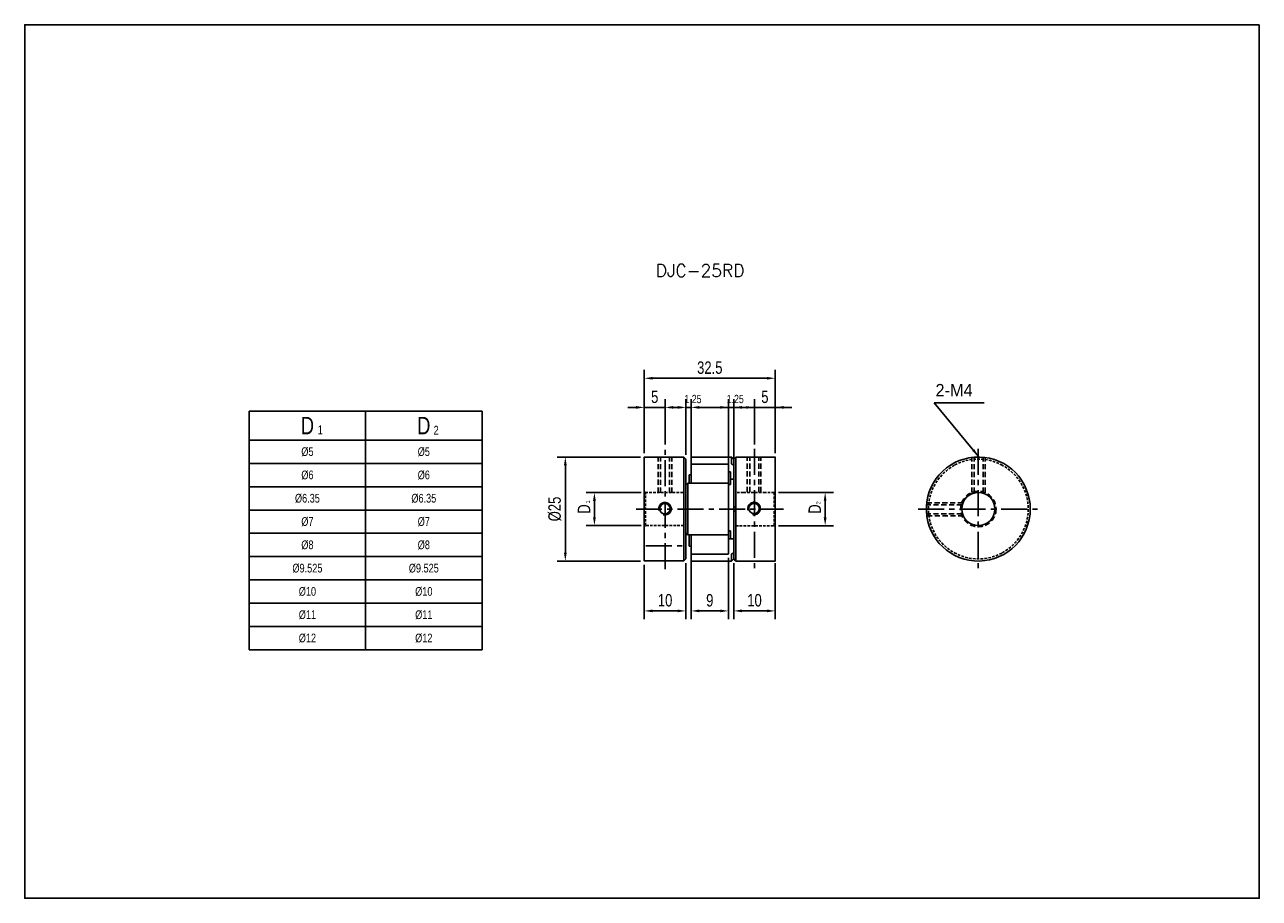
# Model space of a CAD drawing. Header units: millimetres. Extents: x 0 to 297, y 0 to 210.
import ezdxf

# ---------------------------------------------------------------- set-up
doc = ezdxf.new("R2010")
doc.units = ezdxf.units.MM
doc.header["$LTSCALE"] = 5
for name, pattern in [('CENTER', [2, 1.25, -0.25, 0.25, -0.25]), ('DASHED', [0.75, 0.5, -0.25]), ('HIDDEN', [0.375, 0.25, -0.125]), ('HIDDEN2', [0.1875, 0.125, -0.0625])]:
    doc.linetypes.add(name, pattern=pattern)
doc.layers.get('0').update_dxf_attribs({"linetype": 'CONTINUOUS'})
doc.layers.get('Defpoints').update_dxf_attribs({"linetype": 'CONTINUOUS'})
for name, color, linetype in [('BM', 2, 'CONTINUOUS'), ('CT', 1, 'CENTER'), ('D', 7, 'CONTINUOUS'), ('DIM', 7, 'CONTINUOUS'), ('HD', 4, 'DASHED')]:
    doc.layers.add(name, color=color, linetype=linetype)
doc.styles.add('H', font='txt.shx')
doc.styles.get("Standard").update_dxf_attribs({"font": 'Gulim.ttf', "width": 0.8, "height": 3})
doc.dimstyles.new('LIM', dxfattribs={"dimtxt": 2, "dimasz": 2, "dimexe": 2, "dimexo": 1, "dimgap": 1, "dimtad": 1, "dimdec": 3, "dimzin": 9, "dimdsep": 46, "dimtxsty": 'Standard', "dimcen": 3, "dimclrd": 1, "dimclre": 1, "dimadec": 0, "dimazin": 0, "dimtfac": 1, "dimtdec": 3, "dimtmove": 0, "dimatfit": 3, "dimfxl": 0, "dimtolj": 1, "dimtzin": 0, "dimarcsym": 0})

# ---------------------------------------------------------------- blocks, each defined once
blk = doc.blocks.new('*D7')
at = {"layer": 'Defpoints', "color": 0}
for p in [(160.31, 82.81), (169.31, 82.81), (169.31, 69.08)]:
    blk.add_point(p, dxfattribs=at)
at = {"layer": 'DIM', "color": 1, "lineweight": -2}
for p, q in [((160.31, 81.81), (160.31, 67.08)), ((169.31, 81.81), (169.31, 67.08)), ((162.31, 69.08), (167.31, 69.08))]:
    blk.add_line(p, q, dxfattribs=at)
at = {"layer": 'DIM', "color": 1}
for points in [[(162.31, 69.42), (162.31, 68.75), (160.31, 69.08)], [(167.31, 69.42), (167.31, 68.75), (169.31, 69.08)]]:
    blk.add_solid(points, dxfattribs=at)
at = {"layer": 'DIM', "color": 0, "insert": (164.81, 71.62), "char_height": 3, "attachment_point": 5}
blk.add_mtext('\\A1;9', dxfattribs=at)
blk = doc.blocks.new('*D8')
at = {"layer": 'Defpoints', "color": 0}
for p in [(180.56, 125.01), (149.06, 106.02), (180.56, 106.02)]:
    blk.add_point(p, dxfattribs=at)
at = {"layer": 'DIM', "color": 1, "lineweight": -2}
for p, q in [((149.06, 107.02), (149.06, 127.01)), ((151.06, 125.01), (178.56, 125.01)), ((180.56, 107.02), (180.56, 127.01))]:
    blk.add_line(p, q, dxfattribs=at)
at = {"layer": 'DIM', "color": 1}
for points in [[(151.06, 125.34), (151.06, 124.68), (149.06, 125.01)], [(178.56, 125.34), (178.56, 124.68), (180.56, 125.01)]]:
    blk.add_solid(points, dxfattribs=at)
at = {"layer": 'DIM', "color": 0, "insert": (164.81, 127.55), "char_height": 3, "attachment_point": 5}
blk.add_mtext('\\A1;32.5', dxfattribs=at)
blk = doc.blocks.new('*D9')
at = {"layer": 'Defpoints', "color": 0}
for p in [(149.06, 81.13), (159.06, 81.59), (159.06, 69.08)]:
    blk.add_point(p, dxfattribs=at)
at = {"layer": 'DIM', "color": 1, "lineweight": -2}
for p, q in [((159.06, 80.59), (159.06, 67.08)), ((149.06, 80.13), (149.06, 67.08)), ((151.06, 69.08), (157.06, 69.08))]:
    blk.add_line(p, q, dxfattribs=at)
at = {"layer": 'DIM', "color": 1}
for points in [[(151.06, 69.42), (151.06, 68.75), (149.06, 69.08)], [(157.06, 69.42), (157.06, 68.75), (159.06, 69.08)]]:
    blk.add_solid(points, dxfattribs=at)
at = {"layer": 'DIM', "color": 0, "insert": (154.06, 71.63), "char_height": 3, "attachment_point": 5}
blk.add_mtext('\\A1;10', dxfattribs=at)
blk = doc.blocks.new('*D10')
at = {"layer": 'Defpoints', "color": 0}
for p in [(154.06, 118.01), (154.06, 108.07), (149.06, 106.02)]:
    blk.add_point(p, dxfattribs=at)
at = {"layer": 'DIM', "color": 1, "lineweight": -2}
for p, q in [((149.06, 107.02), (149.06, 120.01)), ((154.06, 109.07), (154.06, 120.01)), ((147.06, 118.01), (145.06, 118.01)), ((149.06, 118.01), (154.06, 118.01)), ((156.06, 118.01), (158.06, 118.01))]:
    blk.add_line(p, q, dxfattribs=at)
at = {"layer": 'DIM', "color": 1}
for points in [[(147.06, 118.34), (147.06, 117.68), (149.06, 118.01)], [(156.06, 118.34), (156.06, 117.68), (154.06, 118.01)]]:
    blk.add_solid(points, dxfattribs=at)
at = {"layer": 'DIM', "color": 0, "insert": (151.56, 120.54), "char_height": 3, "attachment_point": 5}
blk.add_mtext('\\A1;5', dxfattribs=at)
blk = doc.blocks.new('*D11')
at = {"layer": 'Defpoints', "color": 0}
for p in [(149.11, 106.07), (130.06, 81.08), (149.11, 81.08)]:
    blk.add_point(p, dxfattribs=at)
at = {"layer": 'DIM', "color": 1, "lineweight": -2}
for p, q in [((148.11, 106.07), (128.06, 106.07)), ((130.06, 104.07), (130.06, 83.08)), ((148.11, 81.08), (128.06, 81.08))]:
    blk.add_line(p, q, dxfattribs=at)
at = {"layer": 'DIM', "color": 1}
for points in [[(129.72, 104.07), (130.39, 104.07), (130.06, 106.07)], [(129.72, 83.08), (130.39, 83.08), (130.06, 81.08)]]:
    blk.add_solid(points, dxfattribs=at)
at = {"layer": 'DIM', "color": 0, "insert": (127.52, 93.58), "char_height": 3, "attachment_point": 5, "rotation": 90}
blk.add_mtext('\\A1;%%C25', dxfattribs=at)
blk = doc.blocks.new('*D12')
at = {"layer": 'Defpoints', "color": 0}
for p in [(149.31, 97.54), (137.06, 89.61), (149.31, 89.61)]:
    blk.add_point(p, dxfattribs=at)
at = {"layer": 'DIM', "color": 1, "lineweight": -2}
for p, q in [((148.31, 97.54), (135.06, 97.54)), ((137.06, 95.54), (137.06, 91.61)), ((148.31, 89.61), (135.06, 89.61))]:
    blk.add_line(p, q, dxfattribs=at)
at = {"layer": 'DIM', "color": 1}
for points in [[(136.72, 95.54), (137.39, 95.54), (137.06, 97.54)], [(136.72, 91.61), (137.39, 91.61), (137.06, 89.61)]]:
    blk.add_solid(points, dxfattribs=at)
at = {"layer": 'DIM', "color": 0, "insert": (134.55, 93.57), "char_height": 3, "attachment_point": 5, "rotation": 90}
blk.add_mtext('\\A1;D', dxfattribs=at)
blk = doc.blocks.new('*D13')
at = {"layer": 'Defpoints', "color": 0}
for p in [(170.56, 81.57), (180.56, 81.57), (180.56, 69.08)]:
    blk.add_point(p, dxfattribs=at)
at = {"layer": 'DIM', "color": 1, "lineweight": -2}
for p, q in [((170.56, 80.57), (170.56, 67.08)), ((180.56, 80.57), (180.56, 67.08)), ((172.56, 69.08), (178.56, 69.08))]:
    blk.add_line(p, q, dxfattribs=at)
at = {"layer": 'DIM', "color": 1}
for points in [[(172.56, 69.42), (172.56, 68.75), (170.56, 69.08)], [(178.56, 69.42), (178.56, 68.75), (180.56, 69.08)]]:
    blk.add_solid(points, dxfattribs=at)
at = {"layer": 'DIM', "color": 0, "insert": (175.56, 71.63), "char_height": 3, "attachment_point": 5}
blk.add_mtext('\\A1;10', dxfattribs=at)
blk = doc.blocks.new('*D14')
at = {"layer": 'Defpoints', "color": 0}
for p in [(180.56, 118.01), (175.56, 108.07), (180.56, 106.02)]:
    blk.add_point(p, dxfattribs=at)
at = {"layer": 'DIM', "color": 1, "lineweight": -2}
for p, q in [((175.56, 109.07), (175.56, 120.01)), ((180.56, 107.02), (180.56, 120.01)), ((173.56, 118.01), (171.56, 118.01)), ((175.56, 118.01), (180.56, 118.01)), ((182.56, 118.01), (184.56, 118.01))]:
    blk.add_line(p, q, dxfattribs=at)
at = {"layer": 'DIM', "color": 1}
for points in [[(173.56, 118.34), (173.56, 117.68), (175.56, 118.01)], [(182.56, 118.34), (182.56, 117.68), (180.56, 118.01)]]:
    blk.add_solid(points, dxfattribs=at)
at = {"layer": 'DIM', "color": 0, "insert": (178.06, 120.54), "char_height": 3, "attachment_point": 5}
blk.add_mtext('\\A1;5', dxfattribs=at)
blk = doc.blocks.new('*D15')
at = {"layer": 'Defpoints', "color": 0}
for p in [(180.31, 97.57), (180.31, 89.57), (192.56, 89.57)]:
    blk.add_point(p, dxfattribs=at)
at = {"layer": 'DIM', "color": 1, "lineweight": -2}
for p, q in [((181.31, 97.57), (194.56, 97.57)), ((192.56, 95.57), (192.56, 91.57)), ((181.31, 89.57), (194.56, 89.57))]:
    blk.add_line(p, q, dxfattribs=at)
at = {"layer": 'DIM', "color": 1}
for points in [[(192.22, 95.57), (192.89, 95.57), (192.56, 97.57)], [(192.22, 91.57), (192.89, 91.57), (192.56, 89.57)]]:
    blk.add_solid(points, dxfattribs=at)
at = {"layer": 'DIM', "color": 0, "insert": (190.05, 93.57), "char_height": 3, "attachment_point": 5, "rotation": 90}
blk.add_mtext('\\A1;D', dxfattribs=at)

msp = doc.modelspace()

# ---------------------------------------------------------------- linework, layer by layer
for p, q in [((54.0121, 117.1325), (54.0121, 59.7325)), ((54.0121, 117.1325), (110.0121, 117.1325)), ((110.0121, 117.1325), (110.0121, 59.7325)), ((54.0121, 59.7325), (110.0121, 59.7325))]:
    msp.add_line(p, q)
at = {"color": 4}
for p, q in [((82.0121, 117.1325), (82.0121, 59.7325)), ((54.0121, 110.1325), (110.0121, 110.1325))]:
    msp.add_line(p, q, dxfattribs=at)
at = {"color": 1}
for p, q in [((54.0121, 104.5325), (110.0121, 104.5325)), ((54.0121, 98.9325), (110.0121, 98.9325)), ((54.0121, 93.3325), (110.0121, 93.3325)), ((54.0121, 87.7325), (110.0121, 87.7325)), ((54.0121, 82.1325), (110.0121, 82.1325)), ((54.0121, 76.5325), (110.0121, 76.5325)), ((54.0121, 70.9325), (110.0121, 70.9325)), ((54.0121, 65.3325), (110.0121, 65.3325))]:
    msp.add_line(p, q, dxfattribs=at)
msp.add_lwpolyline([(297, 210), (0, 210), (0, 0), (297, 0)], close=True)
at = {"layer": 'BM', "linetype": 'Continuous'}
for p, q in [((149.0569, 106.0248), (149.0569, 81.1348)), ((158.5569, 106.0748), (149.1069, 106.0748)), ((158.5569, 81.0848), (158.5569, 106.0748)), ((159.0569, 105.5748), (158.5569, 106.0748)), ((159.0569, 105.5748), (159.0569, 99.3348)), ((160.3069, 104.3997), (160.3069, 106.0248)), ((160.3069, 104.3423), (160.3069, 104.3997)), ((160.3069, 99.8248), (160.3069, 104.3423)), ((170.0569, 106.0748), (160.3569, 106.0748)), ((169.2569, 104.3923), (160.3569, 104.3923)), ((169.3069, 104.3423), (169.3069, 99.8248)), ((170.0569, 104.4432), (170.0569, 106.0748)), ((170.5569, 105.5748), (170.0569, 106.0748)), ((170.5569, 104.102), (170.1318, 104.3566)), ((171.0569, 106.0748), (170.5569, 105.5748)), ((170.5569, 104.102), (170.5569, 105.5748)), ((170.5569, 94.0748), (170.5569, 104.102)), ((180.5069, 106.0748), (171.0569, 106.0748)), ((171.0569, 106.0748), (171.0569, 94.0748)), ((180.5569, 94.0748), (180.5569, 106.0248)), ((159.8069, 99.7748), (159.8069, 101.8048)), ((160.3069, 101.8048), (159.8069, 101.8048)), ((169.8069, 102.5064), (169.3069, 102.5064)), ((169.8069, 102.5064), (169.8069, 99.5064)), ((159.4819, 99.7501), (159.0569, 99.3348)), ((159.0569, 99.3348), (159.0569, 87.8148)), ((169.2569, 99.7748), (159.5311, 99.7748)), ((159.5569, 99.7495), (159.5569, 87.4001)), ((160.3069, 99.7748), (160.3069, 99.8248)), ((169.3069, 99.8248), (169.3069, 99.7248)), ((169.3069, 99.7248), (169.3069, 87.4248)), ((169.3069, 99.5064), (169.8069, 99.5064)), ((169.8069, 100.7379), (170.5569, 100.7379)), ((170.5569, 93.0748), (170.5569, 94.0748)), ((171.0569, 94.0748), (170.5569, 94.0748)), ((170.5569, 83.0475), (170.5569, 93.0748)), ((170.5569, 93.0748), (171.0569, 93.0748)), ((171.0569, 93.0748), (171.0569, 94.0748)), ((171.0569, 93.0748), (171.0569, 81.0748)), ((180.5569, 94.0748), (180.5069, 94.0748)), ((180.5069, 93.0748), (180.5569, 93.0748)), ((180.5569, 94.0748), (180.5569, 93.0748)), ((180.5569, 81.1248), (180.5569, 93.0748)), ((216.9621, 94.0748), (216.9121, 94.0748)), ((216.9121, 93.0748), (216.9621, 93.0748)), ((159.0569, 87.8148), (159.0569, 81.5852)), ((159.0569, 87.8148), (159.4819, 87.3995)), ((159.5312, 87.3748), (169.2569, 87.3748)), ((159.8069, 87.3748), (159.8069, 84.6432)), ((160.3069, 87.3248), (160.3069, 87.3748)), ((160.3069, 82.8072), (160.3069, 87.3248)), ((169.8069, 88.3496), (169.3069, 88.3496)), ((169.3069, 87.4248), (169.3069, 87.3248)), ((169.3069, 87.3248), (169.3069, 82.8072)), ((170.5569, 86.4116), (169.3069, 86.4116)), ((169.8069, 86.4116), (169.8069, 88.3496)), ((159.8069, 84.6432), (160.3069, 84.6432)), ((158.5569, 81.0848), (149.1069, 81.0848)), ((159.0569, 81.5852), (158.5569, 81.0848)), ((160.3069, 82.7498), (160.3069, 82.8072)), ((160.3069, 82.7498), (160.3069, 81.1248)), ((160.3569, 82.7572), (169.2569, 82.7572)), ((160.3569, 81.0748), (170.0569, 81.0748)), ((170.0569, 82.7063), (170.0569, 81.0748)), ((170.0569, 81.0748), (170.5569, 81.5748)), ((170.5569, 83.0475), (170.1318, 82.7929)), ((170.5569, 83.0475), (170.5569, 81.5748)), ((170.5569, 81.5748), (171.0569, 81.0748)), ((171.0569, 81.0748), (180.5069, 81.0748))]:
    msp.add_line(p, q, dxfattribs=at)
at = {"layer": 'BM', "linetype": 'HIDDEN2'}
for p, q in [((170.1318, 104.3566), (170.5569, 104.102)), ((159.0569, 91.3595), (159.0569, 95.79)), ((159.5311, 87.3748), (159.5312, 87.3748))]:
    msp.add_line(p, q, dxfattribs=at)
at = {"layer": 'BM', "linetype": 'Continuous'}
for centre in [(154.0181, 93.6403), (175.4618, 93.7048)]:
    msp.add_circle(centre, 1.25, dxfattribs=at)
for centre, radius, start, end in [((149.1069, 106.0248), 0.05, 90, 180), ((160.3569, 106.0248), 0.05, 90, 180), ((160.3569, 104.3423), 0.05, 90, 180), ((169.2569, 104.3423), 0.05, 0, 90), ((180.5069, 106.0248), 0.05, 0, 90), ((229.4021, 93.5748), 12.5, 182.292443, 177.707557), ((169.2569, 99.7248), 0.05, 0, 90), ((229.4021, 93.5748), 12.5, 177.707442, 182.292443), ((169.2569, 87.4248), 0.05, 270, 0), ((149.1069, 81.1348), 0.05, 179.976169, 269.977773), ((160.3569, 82.8072), 0.05, 180, 270), ((160.3569, 81.1248), 0.05, 180, 270), ((169.2569, 82.8072), 0.05, 270, 0), ((170.2161, 82.6442), 0.1709, 119.564949, 158.703519), ((180.5069, 81.1248), 0.05, 270, 0)]:
    msp.add_arc(centre, radius, start, end, dxfattribs=at)
at = {"layer": 'BM', "color": 1, "linetype": 'Continuous'}
for centre in [(154.0181, 93.6403), (175.4618, 93.7048)]:
    msp.add_arc(centre, 1.5, 255, 195, dxfattribs=at)
at = {"layer": 'BM', "color": 1, "linetype": 'HIDDEN2'}
for centre in [(154.0181, 93.6403), (175.4618, 93.7048)]:
    msp.add_arc(centre, 1.5, 255, 195, dxfattribs=at)
at = {"layer": 'BM', "linetype": 'HIDDEN2'}
for centre, radius, start, end in [((154.0181, 93.6403), 1.25, 89.425244, 90), ((175.4618, 93.7048), 1.25, 89.425244, 90), ((229.4021, 93.5748), 12, 177.611985, 182.388015), ((229.4021, 93.5748), 12, 182.388015, 241.314598), ((154.0569, 84.6948), 1.25, 89.425244, 90)]:
    msp.add_arc(centre, radius, start, end, dxfattribs=at)
at = {"layer": 'BM', "linetype": 'Continuous'}
for points, knots in [([(170.0569, 104.4432), (170.0569, 104.441), (170.0575, 104.4383), (170.0586, 104.4352), (170.0597, 104.4322), (170.0613, 104.4289), (170.0633, 104.4255), (170.066, 104.4207), (170.0694, 104.4156), (170.0731, 104.4107), (170.0783, 104.404), (170.0841, 104.3973), (170.09, 104.3911), (170.0974, 104.3832), (170.1053, 104.376), (170.113, 104.3698), (170.1194, 104.3646), (170.1258, 104.3601), (170.1318, 104.3566)], [0, 0, 0, 0, 0.10143318, 0.10143318, 0.10143318, 0.20203718, 0.20203718, 0.20203718, 0.34424163, 0.34424163, 0.34424163, 0.541965, 0.541965, 0.541965, 0.79209806, 0.79209806, 0.79209806, 1, 1, 1, 1]), ([(159.5569, 99.7495), (159.5569, 99.7533), (159.5562, 99.7569), (159.5551, 99.76), (159.554, 99.763), (159.5524, 99.7656), (159.5504, 99.7676), (159.5477, 99.7705), (159.5443, 99.7724), (159.5406, 99.7735), (159.5354, 99.7751), (159.5296, 99.7751), (159.5237, 99.774), (159.5163, 99.7726), (159.5084, 99.7694), (159.5007, 99.7648), (159.4943, 99.7609), (159.4879, 99.756), (159.4819, 99.7501)], [0, 0, 0, 0, 0.10143318, 0.10143318, 0.10143318, 0.20203718, 0.20203718, 0.20203718, 0.34424163, 0.34424163, 0.34424163, 0.541965, 0.541965, 0.541965, 0.79209806, 0.79209806, 0.79209806, 1, 1, 1, 1]), ([(159.4819, 87.3995), (159.4874, 87.394), (159.4933, 87.3893), (159.4993, 87.3856), (159.5064, 87.3811), (159.5138, 87.3779), (159.5208, 87.3761), (159.527, 87.3746), (159.5331, 87.3743), (159.5386, 87.3755), (159.5424, 87.3763), (159.546, 87.3779), (159.549, 87.3805), (159.5513, 87.3825), (159.5533, 87.3852), (159.5546, 87.3884), (159.5558, 87.3911), (159.5566, 87.3943), (159.5568, 87.3978), (159.5568, 87.3985), (159.5569, 87.3993), (159.5569, 87.4001)], [0, 0, 0, 0, 0.19255917, 0.19255917, 0.19255917, 0.42604964, 0.42604964, 0.42604964, 0.63058605, 0.63058605, 0.63058605, 0.7744812, 0.7744812, 0.7744812, 0.88565586, 0.88565586, 0.88565586, 0.97992052, 0.97992052, 0.97992052, 1, 1, 1, 1])]:
    msp.add_open_spline(points, degree=3, knots=knots, dxfattribs=at)
at = {"layer": 'CT'}
for p, q in [((154.0569, 79.0848), (154.0569, 108.0748)), ((175.5569, 108.0748), (175.5569, 79.0748)), ((229.4021, 108.0748), (229.4021, 79.0748)), ((147.0569, 93.5798), (182.5569, 93.5798)), ((214.9021, 93.5748), (243.9021, 93.5748)), ((149.4319, 84.6948), (158.6819, 84.6948))]:
    msp.add_line(p, q, dxfattribs=at)
at = {"layer": 'D', "color": 1, "linetype": 'HIDDEN'}
for p, q in [((152.4142, 97.512), (152.4142, 106.1122)), ((155.6647, 97.4969), (155.6647, 106.0638)), ((173.8388, 97.6398), (173.8388, 106.2401)), ((177.0893, 97.6248), (177.0893, 106.1917)), ((227.8153, 97.5226), (227.8153, 106.1229)), ((231.0658, 97.5075), (231.0658, 106.0745)), ((225.7433, 95.0673), (217.1764, 95.0673)), ((225.8081, 91.9366), (217.2079, 91.9366))]:
    msp.add_line(p, q, dxfattribs=at)
at = {"layer": 'D', "color": 2, "linetype": 'HIDDEN'}
for p, q in [((152.977, 97.4969), (152.977, 106.0638)), ((155.1528, 97.4969), (155.1528, 106.0638)), ((174.4016, 97.6248), (174.4016, 106.1917)), ((176.5773, 97.6248), (176.5773, 106.1917)), ((228.3781, 97.5075), (228.3781, 106.0745)), ((230.5538, 97.5075), (230.5538, 106.0745)), ((225.4637, 92.4195), (216.8968, 92.4195)), ((225.4779, 94.5554), (216.911, 94.5554))]:
    msp.add_line(p, q, dxfattribs=at)
msp.add_circle((229.4113, 93.58), 4.2672, dxfattribs=at)
at = {"layer": 'D', "color": 2}
msp.add_circle((229.4113, 93.58), 3.9881, dxfattribs=at)
at = {"layer": 'DIM', "color": 1}
for p, q in [((159.0569, 106.5748), (159.0569, 120.0089)), ((160.3069, 103.0835), (160.3069, 120.0089)), ((169.3069, 103.0835), (169.3069, 120.0089)), ((170.5569, 105.8384), (170.5569, 120.0089)), ((157.0569, 118.0089), (155.0569, 118.0089)), ((159.0569, 118.0089), (160.3069, 118.0089)), ((162.3069, 118.0089), (172.1164, 118.0089)), ((167.3069, 118.0089), (165.3069, 118.0089)), ((169.3069, 118.0089), (170.5569, 118.0089)), ((172.5569, 118.0089), (182.3664, 118.0089))]:
    msp.add_line(p, q, dxfattribs=at)
for points in [[(157.0569, 118.3423), (157.0569, 117.6756), (159.0569, 118.0089)], [(162.3069, 118.3423), (162.3069, 117.6756), (160.3069, 118.0089)], [(167.3069, 118.3423), (167.3069, 117.6756), (169.3069, 118.0089)], [(172.5569, 118.3423), (172.5569, 117.6756), (170.5569, 118.0089)]]:
    msp.add_solid(points, dxfattribs=at)
at = {"layer": 'HD', "linetype": 'HIDDEN2'}
for p, q in [((149.3069, 97.5434), (149.0569, 97.7953)), ((149.3069, 97.5434), (158.5569, 97.5434)), ((149.3069, 89.6061), (149.3069, 97.5434)), ((172.9319, 97.5748), (171.0569, 97.5748)), ((178.1819, 97.5748), (172.9319, 97.5748)), ((180.3069, 97.5748), (178.1819, 97.5748)), ((180.5569, 97.8248), (180.3069, 97.5748)), ((180.3069, 94.0748), (180.3069, 97.5748)), ((180.3069, 93.0748), (180.3069, 89.5748)), ((149.0569, 89.3543), (149.3069, 89.6061)), ((158.5569, 89.6061), (149.3069, 89.6061)), ((171.0569, 89.5748), (180.3069, 89.5748)), ((180.3069, 89.5748), (180.5569, 89.3248))]:
    msp.add_line(p, q, dxfattribs=at)
at = {"layer": 'HD', "color": 2, "linetype": 'HIDDEN2'}
for start, end in [(118.685402, 177.611985), (61.314598, 118.685402), (298.685402, 61.314598), (241.314598, 298.685402)]:
    msp.add_arc((229.4021, 93.5748), 12, start, end, dxfattribs=at)

# ---------------------------------------------------------------- texts
at = {"color": 0}
for s, insert, char_height, width, attachment_point in [('D', (68.0121, 113.6325), 4.2, 28, 5), ('D', (96.0121, 113.6325), 4.2, 28, 5), ('1', (70.5079, 113.6573), 2.1, 6.3, 1), ('2', (98.3783, 113.5769), 2.1, 3.36, 1), ('%%c5', (68.0121, 107.3325), 2.1, 28, 5), ('%%c5', (96.0121, 107.3325), 2.1, 28, 5), ('%%c6', (68.0121, 101.7325), 2.1, 28, 5), ('%%c6', (96.0121, 101.7325), 2.1, 28, 5), ('%%c6.35', (68.0121, 96.1325), 2.1, 28, 5), ('%%c6.35', (96.0121, 96.1325), 2.1, 28, 5), ('%%c7', (68.0121, 90.5325), 2.1, 28, 5), ('%%c7', (96.0121, 90.5325), 2.1, 28, 5), ('%%c8', (68.0121, 84.9325), 2.1, 28, 5), ('%%c8', (96.0121, 84.9325), 2.1, 28, 5), ('%%c9.525', (68.0121, 79.3325), 2.1, 28, 5), ('%%c9.525', (96.0121, 79.3325), 2.1, 28, 5), ('%%c10', (68.0121, 73.7325), 2.1, 28, 5), ('%%c10', (96.0121, 73.7325), 2.1, 28, 5), ('%%c11', (68.0121, 68.1325), 2.1, 28, 5), ('%%c11', (96.0121, 68.1325), 2.1, 28, 5), ('%%c12', (68.0121, 62.5325), 2.1, 28, 5), ('%%c12', (96.0121, 62.5325), 2.1, 28, 5)]:
    msp.add_mtext(s, dxfattribs=dict(at, insert=insert, char_height=char_height, width=width, attachment_point=attachment_point))
at = {"layer": 'D', "insert": (151.7998, 152.4027), "char_height": 3, "attachment_point": 1, "style": 'H'}
msp.add_mtext('DJC-25RD', dxfattribs=at)
at = {"layer": 'DIM'}
msp.add_text('2-M4', height=3, dxfattribs=at).set_placement((219.0981, 120.6373))
at = {"layer": 'DIM', "char_height": 2, "attachment_point": 5}
for insert in [(160.7706, 120.0089), (170.9375, 120.0089)]:
    msp.add_mtext('\\A1;1.25', dxfattribs=dict(at, insert=insert))
at = {"layer": 'DIM', "char_height": 1, "attachment_point": 1, "rotation": 90}
for s, insert, width in [('1', (134.9582, 94.9363), 8.5), ('2', (190.4308, 94.7079), 5.9)]:
    msp.add_mtext(s, dxfattribs=dict(at, insert=insert, width=width))

# ---------------------------------------------------------------- dimensions: what is measured, and where the dimension line sits
at = {"layer": 'DIM'}
dim = msp.add_linear_dim(base=(180.5569, 125.0089), p1=(149.0569, 106.0248), p2=(180.5569, 106.0248), text='32.5', dimstyle='LIM', dxfattribs=at)
dim.commit()
dim.dimension.update_dxf_attribs({"geometry": '*D8', "text_midpoint": (164.8069, 127.5469)})
for base, p1, p2, picture, middle in [((154.0569, 118.0089), (149.0569, 106.0248), (154.0569, 108.0748), '*D10', (151.5569, 120.5449)), ((180.5569, 118.0089), (175.5569, 108.0748), (180.5569, 106.0248), '*D14', (178.0569, 120.5449)), ((159.0569, 69.0848), (149.0569, 81.1348), (159.0569, 81.5852), '*D9', (154.0569, 71.6267)), ((169.3069, 69.0848), (160.3069, 82.8072), (169.3069, 82.8072), '*D7', (164.8069, 71.6227)), ((180.5569, 69.0848), (170.5569, 81.5748), (180.5569, 81.5748), '*D13', (175.5569, 71.6267))]:
    dim = msp.add_linear_dim(base=base, p1=p1, p2=p2, dimstyle='LIM', dxfattribs=at)
    dim.commit()
    dim.dimension.update_dxf_attribs({"geometry": picture, "text_midpoint": middle})
for base, p1, p2, text, picture, middle in [((130.0569, 81.0848), (149.1069, 106.0748), (149.1069, 81.0848), '%%C25', '*D11', (127.5189, 93.5798)), ((137.0569, 89.6061), (149.3069, 97.5434), (149.3069, 89.6061), 'D', '*D12', (134.5549, 93.5748)), ((192.5569, 89.5748), (180.3069, 97.5748), (180.3069, 89.5748), 'D', '*D15', (190.0549, 93.5748))]:
    dim = msp.add_linear_dim(base=base, p1=p1, p2=p2, angle=90, text=text, dimstyle='LIM', dxfattribs=at)
    dim.commit()
    dim.dimension.update_dxf_attribs({"geometry": picture, "text_midpoint": middle})

# ---------------------------------------------------------------- leaders
msp.add_leader([(229.4815, 106.1874), (218.795, 119.1111), (230.8253, 119.1111)], dimstyle='LIM', override={"dimgap": 1, "dimtad": 0}, dxfattribs=at)

doc.saveas('drawing.dxf')
